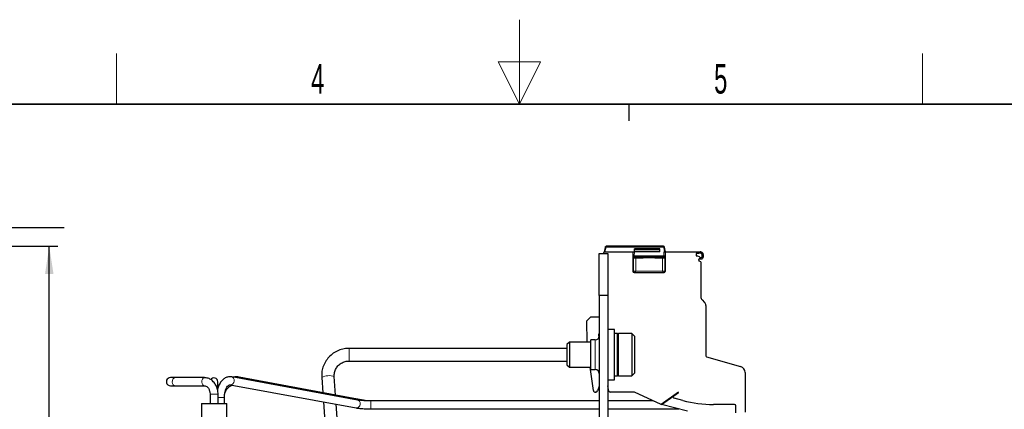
# Model space of a CAD drawing. Header units: millimetres. Extents: x 5 to 418, y 2 to 292.
# Tile 50 of 51: x 158 to 274, y 246 to 292. Entities that reach past the tile are written whole.
import ezdxf

# ---------------------------------------------------------------- set-up
doc = ezdxf.new("R2010")
doc.units = ezdxf.units.MM
doc.layers.add('SLD-0', color=7, linetype='Continuous')
doc.styles.add('SLDTEXTSTYLE0', font='TXT', dxfattribs={"width": 0.605})
doc.dimstyles.new('SLDDIMSTYLE0', dxfattribs={"dimtxt": 3.5, "dimasz": 3.302, "dimexe": 0, "dimexo": 0.0625, "dimgap": 0.875, "dimtad": 1, "dimlfac": 2, "dimrnd": 1e-09, "dimzin": 12, "dimdsep": 46, "dimtxsty": 'SLDTEXTSTYLE0', "dimsah": 1, "dimcen": 0.09, "dimadec": 0, "dimazin": 3, "dimtfac": 1, "dimtofl": 0, "dimtmove": 0, "dimatfit": 3, "dimfxl": 1, "dimfrac": 2, "dimtolj": 1, "dimtzin": 12, "dimarcsym": 0})

# ---------------------------------------------------------------- blocks, each defined once
blk = doc.blocks.new('_D_1')
at = {"layer": 'SLD-0', "color": 7}
for p, q in [((112.73, 265.65), (162.29, 265.65)), ((161.29, 166), (161.29, 265.65)), ((151.29, 166), (162.29, 166))]:
    blk.add_line(p, q, dxfattribs=at)
for points in [[(161.29, 265.65), (160.79, 262.34), (161.8, 262.34)], [(161.29, 166), (161.8, 169.3), (160.79, 169.3)]]:
    blk.add_solid(points, dxfattribs=at)
at = {"layer": 'SLD-0', "color": 7, "insert": (156.78, 209.81), "char_height": 3.5, "attachment_point": 1, "rotation": 90, "style": 'SLDTEXTSTYLE0'}
blk.add_mtext('199,3', dxfattribs=at)
blk = doc.blocks.new('SW_NOTE_0_1')
at = {"layer": 'SLD-0', "color": 0}
blk.add_line((30.24, 0), (0, 0), dxfattribs=at)
at = {"layer": 'SLD-0', "color": 0, "attachment_point": 1, "style": 'SLDTEXTSTYLE0'}
for s, insert, char_height in [('M6 Erdung', (0.46, 9.82), 3.5), ('protective earth', (1.65, 4.15), 3.175)]:
    blk.add_mtext(s, dxfattribs=dict(at, insert=insert, char_height=char_height))

msp = doc.modelspace()

# ---------------------------------------------------------------- linework, layer by layer
at = {"color": 7, "linetype": 'Continuous', "lineweight": 25}
for p, q in [((226.9748, 264.7964), (227.0321, 264.9964)), ((227.1977, 265.574), (227.0321, 264.9964)), ((227.0321, 264.9964), (230.4435, 264.9964)), ((234.053, 265.6464), (227.2939, 265.6464)), ((230.4435, 264.9964), (230.4435, 262.6964)), ((230.4435, 264.9964), (230.4668, 264.9964)), ((230.4668, 264.9964), (230.6185, 264.9964)), ((233.6185, 265.3464), (230.6185, 265.3464)), ((230.6185, 264.9964), (230.6185, 265.3464)), ((233.6185, 264.9964), (230.6185, 264.9964)), ((233.6185, 264.9964), (233.6185, 265.3464)), ((234.1204, 264.9964), (234.2702, 264.9964)), ((234.2935, 264.9964), (234.2007, 265.5225)), ((234.2702, 264.9964), (234.2935, 264.9964)), ((234.2935, 264.9964), (238.4185, 264.9964)), ((234.2935, 262.6964), (234.2935, 264.9964)), ((238.4185, 264.8464), (238.3051, 264.8464)), ((226.4685, 259.7964), (226.4685, 264.7964)), ((226.4685, 264.7964), (227.4685, 264.7964)), ((227.4685, 264.7964), (227.4685, 259.7964)), ((230.4668, 264.4964), (230.4678, 264.4015)), ((230.6297, 264.3964), (231.629, 264.3964)), ((231.629, 264.3964), (233.108, 264.3964)), ((233.108, 264.3964), (234.1073, 264.3964)), ((234.0729, 264.3964), (234.1073, 264.3964)), ((234.1123, 264.404), (234.1345, 264.3939)), ((238.2185, 264.7964), (237.9435, 264.7964)), ((237.9435, 264.7964), (237.9435, 264.4964)), ((237.9435, 264.4964), (238.0935, 264.4964)), ((238.0935, 264.4964), (238.2848, 264.4452)), ((238.2435, 263.9802), (238.2435, 264.0624)), ((238.4935, 263.8192), (238.3093, 263.8863)), ((238.4935, 263.8192), (238.4935, 259.6535)), ((230.5937, 262.5464), (234.1433, 262.5464)), ((226.4685, 259.7964), (226.4685, 233.7964)), ((227.4685, 259.7964), (226.4685, 259.7964)), ((227.4685, 259.7964), (227.4685, 233.7964)), ((238.6399, 259.3), (238.9471, 258.9929)), ((239.0935, 258.6393), (239.0935, 252.6468)), ((224.9772, 256.7965), (225.4685, 257.2964)), ((225.0209, 254.2964), (224.9772, 256.7965)), ((225.4685, 257.2964), (226.4685, 257.2964)), ((228.2685, 255.7964), (227.4685, 255.7964)), ((228.2685, 249.7964), (228.2685, 255.7964)), ((225.9685, 254.5464), (225.4685, 254.5464)), ((225.4685, 252.7964), (225.4685, 254.5464)), ((226.3736, 255.1915), (226.3937, 254.7833)), ((228.6185, 255.2964), (228.2685, 255.2964)), ((228.6185, 250.2964), (228.6185, 255.2964)), ((230.3185, 255.2964), (228.7435, 255.2964)), ((230.6185, 254.9964), (230.3185, 255.2964)), ((230.3185, 255.2964), (230.3185, 250.2964)), ((230.6185, 254.9964), (230.6185, 250.5964)), ((222.6185, 253.5434), (196.8126, 253.5434)), ((222.9252, 254.2964), (222.6185, 253.9897)), ((222.6185, 253.9897), (222.6185, 251.6032)), ((225.4685, 254.2964), (222.9252, 254.2964)), ((222.9252, 254.2964), (222.9252, 251.2964)), ((196.8126, 252.0434), (222.6185, 252.0434)), ((225.4685, 251.0464), (225.4685, 252.7964)), ((239.1659, 252.5507), (243.2002, 251.3939)), ((222.6185, 251.6032), (222.9252, 251.2964)), ((222.9252, 251.2964), (225.4685, 251.2964)), ((225.7681, 248.5616), (225.3838, 251.2964)), ((225.4685, 251.0464), (225.9685, 251.0464)), ((176.1793, 250.0714), (175.6435, 250.0714)), ((179.6694, 250.0714), (176.1793, 250.0714)), ((197.8288, 247.423), (182.9077, 250.1636)), ((198.6299, 247.364), (183.8017, 250.1387)), ((193.5703, 250.1058), (193.6969, 248.2871)), ((195.2204, 248.002), (195.0667, 250.21)), ((227.4685, 249.7964), (228.2685, 249.7964)), ((228.2685, 250.2964), (228.6185, 250.2964)), ((228.7435, 250.2964), (230.3185, 250.2964)), ((230.3185, 250.2964), (230.6185, 250.5964)), ((243.7435, 250.673), (243.7435, 245.9964)), ((175.6435, 249.1214), (176.1793, 249.1214)), ((176.1793, 249.1214), (179.6694, 249.1214)), ((181.2685, 248.8155), (181.2685, 249.5964)), ((182.7361, 249.2292), (197.6571, 246.4886)), ((226.4685, 249.0535), (226.271, 248.5109)), ((227.6083, 248.4652), (227.4685, 249.1231)), ((180.3435, 248.0964), (180.3435, 246.9964)), ((181.2935, 246.9964), (181.2935, 248.0964)), ((182.0435, 246.9964), (182.0435, 247.7072)), ((198.9797, 247.3302), (195.6145, 247.9283)), ((226.0361, 248.3464), (226.0157, 248.3464)), ((230.6435, 248.3464), (227.7551, 248.3464)), ((233.7798, 246.8839), (230.6435, 248.3464)), ((232.8405, 247.3201), (232.8207, 247.3312)), ((235.8684, 248.3464), (233.7798, 246.8839)), ((233.8286, 246.8844), (235.2987, 247.9138)), ((235.2987, 247.9138), (235.8451, 248.2964)), ((236.3632, 247.3735), (235.3459, 247.646)), ((235.8451, 248.2964), (235.8684, 248.3464)), ((179.3185, 246.9964), (179.3185, 244.9612)), ((179.3185, 246.9964), (182.3185, 246.9964)), ((182.3185, 244.9612), (182.3185, 246.9964)), ((193.7725, 247.2022), (195.0337, 229.0871)), ((196.5301, 229.1913), (195.2956, 246.9224)), ((226.4685, 247.3214), (199.3935, 247.3214)), ((199.3935, 246.3714), (226.4685, 246.3714)), ((232.8377, 247.3214), (227.4685, 247.3214)), ((227.4685, 246.3714), (235.8861, 246.3714)), ((233.7129, 246.9133), (232.8405, 247.3201)), ((233.7215, 246.9111), (233.7129, 246.9133)), ((233.8286, 246.8844), (233.7931, 246.8933)), ((236.8977, 246.1192), (233.8286, 246.8844)), ((242.4935, 246.8964), (239.9866, 246.8964)), ((242.6435, 245.8964), (242.6435, 246.7464))]:
    msp.add_line(p, q, dxfattribs=at)
at = {"color": 7, "linetype": 'Continuous', "lineweight": 18}
for p, q in [((227.1361, 264.9964), (227.2939, 265.5464)), ((227.2939, 265.5464), (234.053, 265.5464)), ((230.4668, 264.9964), (230.4668, 264.4964)), ((230.6185, 264.9964), (230.6166, 264.4964)), ((233.6185, 265.2714), (230.6185, 265.2714)), ((230.6185, 265.0714), (233.6185, 265.0714)), ((234.053, 265.6464), (234.053, 265.5464)), ((234.2007, 265.5225), (234.1023, 265.5051)), ((234.1023, 265.5051), (234.192, 264.9964)), ((234.1204, 264.4964), (234.1204, 264.9964)), ((234.2702, 264.4964), (234.2702, 264.9964)), ((230.4668, 264.4964), (230.6166, 264.4964)), ((230.4799, 264.2464), (230.5143, 264.2464)), ((230.5143, 264.2464), (230.5143, 262.6964)), ((230.5143, 264.2464), (230.6156, 264.2464)), ((230.6156, 264.2464), (230.7777, 264.2464)), ((234.1204, 264.4964), (230.6166, 264.4964)), ((231.6783, 264.2464), (230.7777, 264.2464)), ((230.7777, 264.2464), (230.7777, 262.6964)), ((233.9592, 264.2464), (233.0587, 264.2464)), ((233.9592, 262.6964), (233.9592, 264.2464)), ((233.9592, 264.2464), (234.1214, 264.2464)), ((234.2702, 264.4964), (234.1204, 264.4964)), ((234.1214, 264.2464), (234.2227, 264.2464)), ((234.2227, 262.6964), (234.2227, 264.2464)), ((234.2227, 264.2464), (234.2571, 264.2464)), ((230.5143, 262.6964), (230.4435, 262.6964)), ((230.6156, 262.6964), (230.5143, 262.6964)), ((230.7777, 262.6964), (230.6156, 262.6964)), ((230.7777, 262.6964), (233.9592, 262.6964)), ((234.1214, 262.6964), (233.9592, 262.6964)), ((234.2227, 262.6964), (234.1214, 262.6964)), ((234.2935, 262.6964), (234.2227, 262.6964)), ((225.9685, 252.7964), (225.9685, 254.5464)), ((228.7435, 255.2964), (228.7435, 250.2964)), ((196.8126, 253.5434), (196.8126, 252.0434)), ((225.9685, 251.0464), (225.9685, 252.7964)), ((181.2935, 248.0964), (180.3435, 248.0964)), ((182.0435, 247.7072), (181.2935, 247.7072)), ((199.3935, 246.3714), (199.3935, 247.3214))]:
    msp.add_line(p, q, dxfattribs=at)
at = {"color": 7, "linetype": 'Continuous', "lineweight": 18, "flags": 128}
for points in [[(231.629, 264.3964), (231.6386, 264.3935), (231.6479, 264.385), (231.6564, 264.3711), (231.6638, 264.3525), (231.67, 264.3298), (231.6745, 264.3038), (231.6773, 264.2757), (231.6783, 264.2464)], [(176.1793, 250.0714), (176.1527, 250.0696), (176.0383, 250.0177), (175.9454, 249.9017), (175.8881, 249.7393), (175.8752, 249.555), (175.9085, 249.3771), (175.9831, 249.2325)], [(179.6695, 250.0714), (179.6428, 250.0696), (179.5284, 250.0177), (179.4355, 249.9017), (179.3782, 249.7393), (179.3653, 249.555), (179.3986, 249.3771), (179.4732, 249.2325)], [(182.7363, 249.2292), (182.7726, 249.2247), (182.9252, 249.2507), (183.062, 249.3446), (183.1623, 249.4921), (183.2108, 249.6706), (183.2, 249.8531), (183.1317, 250.0118), (183.0162, 250.1224), (182.9075, 250.1636)], [(175.9831, 249.2325), (176.0875, 249.1434), (176.1793, 249.1214)], [(179.4732, 249.2325), (179.5776, 249.1434), (179.6742, 249.1215)], [(197.6571, 246.4886), (197.6937, 246.4841), (197.8463, 246.5101), (197.9831, 246.604), (198.0834, 246.7515), (198.1319, 246.9301), (198.1211, 247.1125), (198.0528, 247.2712), (197.9373, 247.3818), (197.8288, 247.423)]]:
    msp.add_lwpolyline(points, dxfattribs=at)
at = {"color": 7, "linetype": 'Continuous', "lineweight": 25, "flags": 128}
msp.add_lwpolyline([(175.3382, 249.2325), (175.5007, 249.1434), (175.6435, 249.1214)], dxfattribs=at)
at = {"color": 7, "linetype": 'Continuous', "lineweight": 25}
for centre, radius, start, end in [((234.053, 265.4964), 0.15, 10, 90), ((238.3051, 264.7464), 0.1, 90, 150), ((238.4185, 264.3222), 0.6742, 81.774378, 90), ((238.4185, 264.3222), 0.5242, 81.774378, 90), ((238.3435, 264.0624), 0.1, 61.037052, 180), ((238.3435, 263.9802), 0.1, 180, 250), ((238.7184, 264.7397), 0.5242, 214.190974, 244.593396), ((238.7184, 264.7397), 0.6742, 241.037052, 244.593396), ((238.9935, 259.6535), 0.5, 180, 225), ((238.5935, 258.6393), 0.5, 0, 45), ((225.9685, 255.0464), 0.5, 270, 0), ((226.4735, 255.1964), 0.1, 92.878625, 182.80637), ((228.7435, 255.1714), 0.125, 90, 180), ((239.1935, 252.6468), 0.1, 180, 254), ((225.9685, 250.5464), 0.5, 0, 90), ((242.9935, 250.673), 0.75, 0, 74), ((175.6435, 249.5964), 0.475, 90, 230), ((180.8185, 249.5964), 0.45, 0, 149.307686), ((228.7435, 250.4214), 0.125, 180, 270), ((226.0157, 248.5964), 0.25, 188, 270), ((226.0361, 248.5964), 0.25, 270, 340), ((227.7551, 248.4964), 0.15, 192, 270), ((235.3847, 247.7909), 0.15, 125, 255), ((239.9866, 260.8964), 14, 255, 270), ((242.4935, 246.7464), 0.15, 0, 90)]:
    msp.add_arc(centre, radius, start, end, dxfattribs=at)
at = {"color": 7, "linetype": 'Continuous', "lineweight": 18}
for centre, radius, start, end in [((234.053, 265.4964), 0.05, 10, 90), ((230.6298, 264.2465), 0.1499, 90.039174, 180.039375), ((230.6642, 264.2465), 0.1499, 90.039315, 180.039261), ((230.643, 264.2624), 0.1357, 353.234655, 81.053292), ((234.094, 264.2624), 0.1357, 98.946007, 186.765465), ((234.0728, 264.2465), 0.1499, 359.96074, 89.959814), ((234.1072, 264.2465), 0.1499, 359.96071, 89.960653), ((230.6642, 262.6963), 0.1499, 179.960739, 269.960694), ((230.643, 262.6804), 0.1357, 278.946708, 6.765345), ((234.094, 262.6804), 0.1357, 173.234655, 261.053292), ((234.0728, 262.6963), 0.1499, 270.039315, 0.039261), ((183.7008, 249.9667), 0.1994, 4.219348, 59.600567), ((194.4434, 248.3516), 1.9601, 71.459146, 116.453078)]:
    msp.add_arc(centre, radius, start, end, dxfattribs=at)
at = {"color": 7, "linetype": 'Continuous', "lineweight": 25}
for centre, start_param, end_param in [((230.5937, 262.6964), 3.14159265, 4.71238898), ((234.1433, 262.6964), 4.71238898, 6.28318531)]:
    msp.add_ellipse(centre, major_axis=(0.1502, 0), ratio=0.99862953, start_param=start_param, end_param=end_param, dxfattribs=at)
msp.add_open_spline([(227.1977, 265.574), (227.2017, 265.5841), (227.2095, 265.6042), (227.2327, 265.6275), (227.2615, 265.6434), (227.2831, 265.6454), (227.2939, 265.6464)], degree=3, dxfattribs=at)
at = {"color": 7, "linetype": 'Continuous', "lineweight": 18}
for points in [[(227.2939, 265.5464), (227.2813, 265.55), (227.2561, 265.5573), (227.2243, 265.5664), (227.2021, 265.5727), (227.1992, 265.5736), (227.1977, 265.574)], [(227.2939, 265.6171), (227.2939, 265.6215), (227.2939, 265.6302), (227.2939, 265.6393), (227.2939, 265.6453), (227.2939, 265.646), (227.2939, 265.6464)], [(227.2939, 265.5464), (227.2939, 265.553), (227.2939, 265.5661), (227.2939, 265.5849), (227.2939, 265.6025), (227.2939, 265.6122), (227.2939, 265.6171)], [(233.0587, 264.2464), (233.0594, 264.2661), (233.0609, 264.3054), (233.0723, 264.355), (233.0886, 264.3897), (233.1015, 264.3942), (233.108, 264.3964)]]:
    msp.add_open_spline(points, degree=3, dxfattribs=at)
at = {"color": 7, "linetype": 'Continuous', "lineweight": 25}
for points, knots in [([(238.515, 264.9895), (238.5415, 264.9828), (238.5946, 264.9695), (238.6679, 264.9115), (238.7386, 264.8055), (238.7854, 264.6123), (238.7836, 264.4154), (238.7353, 264.2563), (238.685, 264.1767), (238.6176, 264.1273), (238.5466, 264.1061), (238.4807, 264.1097), (238.4433, 264.125), (238.4291, 264.1307)], [0, 0, 0, 0, 0.06675499, 0.13340455, 0.22442444, 0.37584422, 0.6153385, 0.69898674, 0.78325247, 0.84205453, 0.90077608, 0.96249971, 1, 1, 1, 1]), ([(238.4935, 264.841), (238.5037, 264.8384), (238.524, 264.8332), (238.5553, 264.8081), (238.5925, 264.7532), (238.6303, 264.6251), (238.6349, 264.4872), (238.6129, 264.3666), (238.5944, 264.3143), (238.5701, 264.2801), (238.5514, 264.2647), (238.5308, 264.2582), (238.5114, 264.259), (238.4996, 264.2638), (238.4935, 264.2662)], [0, 0, 0, 0, 0.04428565, 0.08835086, 0.16671288, 0.32306678, 0.64974379, 0.74226189, 0.84493105, 0.88206098, 0.91951071, 0.94586535, 0.97222696, 1, 1, 1, 1]), ([(230.4691, 264.4964), (230.4684, 264.4806), (230.467, 264.4482), (230.4674, 264.4149), (230.4677, 264.3979)], [0, 0, 0, 0, 0.488274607, 1, 1, 1, 1]), ([(234.1073, 264.3964), (234.1083, 264.397), (234.1103, 264.3981), (234.113, 264.4065), (234.1153, 264.4184), (234.1176, 264.437), (234.1198, 264.4634), (234.1202, 264.486), (234.1204, 264.4964)], [0, 0, 0, 0, 0.15555694, 0.30240546, 0.44055684, 0.57002625, 0.80202882, 1, 1, 1, 1]), ([(234.2693, 264.3979), (234.2695, 264.4149), (234.27, 264.4482), (234.2686, 264.4806), (234.2679, 264.4964)], [0, 0, 0, 0, 0.511686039, 1, 1, 1, 1]), ([(234.269, 264.3945), (234.2694, 264.4108), (234.27, 264.4436), (234.2701, 264.4788), (234.2702, 264.4964)], [0, 0, 0, 0, 0.49739242, 1, 1, 1, 1]), ([(196.8126, 253.5434), (196.6751, 253.5382), (196.3055, 253.5243), (195.7153, 253.3796), (195.0829, 253.0797), (194.5297, 252.6509), (194.0809, 252.1157), (193.7607, 251.4984), (193.5673, 250.8174), (193.5693, 250.3462), (193.5703, 250.1058)], [0, 0, 0, 0, 0.077653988, 0.20864001, 0.339799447, 0.470923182, 0.60196878, 0.732907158, 0.863728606, 1, 1, 1, 1]), ([(195.0667, 250.21), (195.0645, 250.2824), (195.0573, 250.5214), (195.1466, 250.9253), (195.3921, 251.3715), (195.7609, 251.7298), (196.2104, 251.9628), (196.5769, 252.0387), (196.7752, 252.0427), (196.8126, 252.0434)], [0, 0, 0, 0, 0.07778915, 0.25660332, 0.43583372, 0.61462653, 0.79279234, 0.96090357, 1, 1, 1, 1]), ([(181.2935, 248.0964), (181.2897, 248.198), (181.279, 248.4829), (181.1625, 248.9393), (180.9132, 249.4145), (180.556, 249.786), (180.1276, 250.0272), (179.8179, 250.0571), (179.6694, 250.0714)], [0, 0, 0, 0, 0.1008484, 0.28269143, 0.46650585, 0.65090157, 0.83263528, 1, 1, 1, 1]), ([(182.9077, 250.1636), (182.8146, 250.1737), (182.5866, 250.1986), (182.2275, 250.1012), (181.8744, 249.8726), (181.5757, 249.528), (181.3388, 249.1005), (181.2459, 248.758), (181.2021, 248.5964)], [0, 0, 0, 0, 0.11818749, 0.28953429, 0.45949465, 0.63821919, 0.82934449, 1, 1, 1, 1]), ([(183.8017, 250.1387), (183.6922, 250.1558), (183.4488, 250.1937), (183.2052, 250.1549), (183.0713, 250.1336)], [0, 0, 0, 0, 0.45030538, 1, 1, 1, 1]), ([(179.6694, 249.1214), (179.6982, 249.1196), (179.79, 249.1137), (179.9527, 249.0396), (180.1542, 248.8293), (180.2981, 248.5176), (180.3417, 248.2513), (180.3433, 248.1146), (180.3435, 248.0964)], [0, 0, 0, 0, 0.10318189, 0.32916393, 0.53983104, 0.764548, 0.96865299, 1, 1, 1, 1]), ([(182.0435, 247.7072), (182.0455, 247.7891), (182.0514, 248.0307), (182.1174, 248.4172), (182.2556, 248.8049), (182.4309, 249.079), (182.598, 249.2134), (182.6788, 249.2352), (182.7213, 249.2308), (182.7361, 249.2292)], [0, 0, 0, 0, 0.0870815, 0.25680958, 0.42441991, 0.58771115, 0.74791883, 0.9123213, 1, 1, 1, 1]), ([(182.082, 248.1266), (182.1033, 248.2203), (182.1599, 248.4682), (182.3872, 248.803), (182.6909, 249.0857), (182.9263, 249.1676), (183.0291, 249.2034)], [0, 0, 0, 0, 0.17934353, 0.47438892, 0.77061388, 1, 1, 1, 1]), ([(199.3935, 247.3214), (199.3016, 247.3219), (199.0338, 247.3234), (198.603, 247.3394), (198.1726, 247.3726), (197.9339, 247.4042), (197.8415, 247.4207), (197.8288, 247.423)], [0, 0, 0, 0, 0.14756028, 0.43005529, 0.71105206, 0.96024012, 1, 1, 1, 1]), ([(197.6571, 246.4886), (197.7214, 246.4779), (197.9149, 246.4454), (198.3116, 246.4062), (198.8443, 246.3766), (199.2148, 246.3731), (199.3935, 246.3714)], [0, 0, 0, 0, 0.14855026, 0.44780929, 0.73364453, 1, 1, 1, 1])]:
    msp.add_open_spline(points, degree=3, knots=knots, dxfattribs=at)
at = {"color": 7, "linetype": 'Continuous', "lineweight": 18}
for points, knots in [([(230.4678, 264.4015), (230.4686, 264.3733), (230.4702, 264.3167), (230.4739, 264.2708), (230.4772, 264.2494), (230.479, 264.2474), (230.4799, 264.2464)], [0, 0, 0, 0, 0.32432296, 0.64855797, 0.82332587, 1, 1, 1, 1]), ([(230.6166, 264.4964), (230.6168, 264.486), (230.6172, 264.4634), (230.6194, 264.4371), (230.6217, 264.4184), (230.624, 264.4065), (230.6267, 264.3981), (230.6287, 264.397), (230.6297, 264.3964)], [0, 0, 0, 0, 0.197913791, 0.429897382, 0.559371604, 0.697537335, 0.844409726, 1, 1, 1, 1]), ([(233.0587, 264.2464), (232.8071, 264.2639), (232.3452, 264.2961), (231.887, 264.262), (231.6783, 264.2464)], [0, 0, 0, 0, 0.54452614, 1, 1, 1, 1]), ([(234.2571, 264.2464), (234.2587, 264.2501), (234.2621, 264.2575), (234.2665, 264.3121), (234.2682, 264.367), (234.269, 264.3945)], [0, 0, 0, 0, 0.33646055, 0.66786983, 1, 1, 1, 1])]:
    msp.add_open_spline(points, degree=3, knots=knots, dxfattribs=at)
at = {"layer": 'SLD-0', "color": 7, "linetype": 'Continuous', "lineweight": 18}
for p, q in [((217, 292.5), (217, 282.5)), ((219.5, 287.5), (214.5, 287.5)), ((214.5, 287.5), (217, 282.5)), ((217, 282.5), (219.5, 287.5))]:
    msp.add_line(p, q, dxfattribs=at)
at = {"layer": 'SLD-0', "lineweight": 18}
for p, q in [((169.25, 282.5), (169.25, 288.5)), ((264.75, 282.5), (264.75, 288.5))]:
    msp.add_line(p, q, dxfattribs=at)
at = {"layer": 'SLD-0', "lineweight": 35}
msp.add_line((408, 282.5), (26, 282.5), dxfattribs=at)
at = {"layer": 'SLD-0'}
msp.add_line((230, 280.5), (230, 282.5), dxfattribs=at)
msp.add_line((230, 280.5), (230, 282.5), dxfattribs=at)

# ---------------------------------------------------------------- block references
msp.add_blockref('SW_NOTE_0_1', (132.8164, 267.832), dxfattribs=at)

# ---------------------------------------------------------------- texts
at = {"layer": 'SLD-0', "char_height": 3.5, "attachment_point": 2, "style": 'SLDTEXTSTYLE0'}
for s, insert in [('4', (193.1027, 287.243)), ('5', (240.8527, 287.243))]:
    msp.add_mtext(s, dxfattribs=dict(at, insert=insert))

# ---------------------------------------------------------------- dimensions: what is measured, and where the dimension line sits
at = {"layer": 'SLD-0', "color": 7}
dim = msp.add_linear_dim(base=(161.2946, 265.6464), p1=(151.2946, 165.9964), p2=(112.7321, 265.6464), angle=90, dimstyle='SLDDIMSTYLE0', dxfattribs=at)
dim.commit()
dim.dimension.update_dxf_attribs({"geometry": '_D_1', "text_midpoint": (161.2946, 215.8214), "dimtype": 160})

doc.saveas('drawing.dxf')
